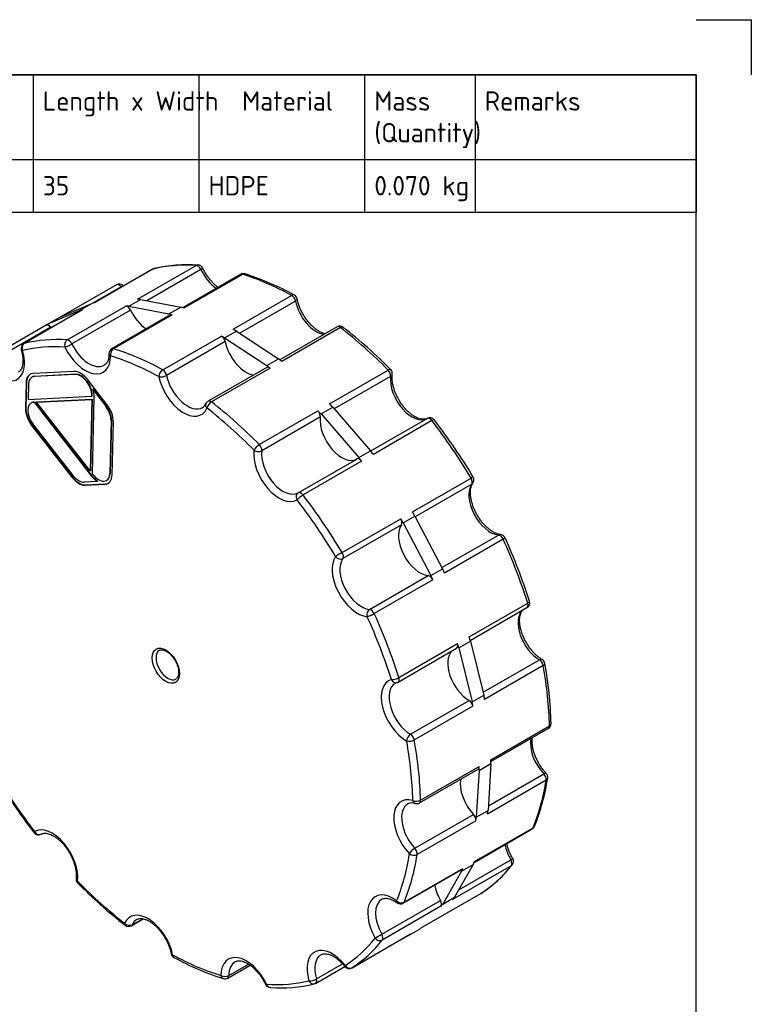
# Paper-space layout 'Sheet1' of a CAD drawing. Header units: millimetres. Extents: x 0 to 420, y 0 to 297.
# Tile 6 of 6: x 288 to 420, y 119 to 297. Entities that reach past the tile are written whole.
import ezdxf
from ezdxf.enums import TextEntityAlignment as Align

# ---------------------------------------------------------------- set-up
doc = ezdxf.new("R2010")
doc.units = ezdxf.units.MM
doc.layers.add('Default', color=7, linetype='Continuous')
doc.layers.add('GEN0001-D253_MIN', color=7, linetype='Continuous')
doc.styles.add('SEACAD_Solid_Edge_ISO', font='seiso.ttf')

# ---------------------------------------------------------------- blocks, each defined once
blk = doc.blocks.new('SE3')
at = {"layer": 'GEN0001-D253_MIN', "color": 7, "linetype": 'Continuous'}
for p, q in [((311.64, 251.82), (301.08, 245.72)), ((311.73, 251.86), (301.13, 245.73)), ((308.91, 246.37), (319.51, 252.5)), ((320.37, 251.75), (310.6, 246.12)), ((327.56, 250.87), (317.1, 244.83)), ((327.91, 250.89), (317.3, 244.77)), ((305.07, 249.02), (295, 243.2)), ((305.93, 248.65), (300.68, 245.62)), ((307.34, 245.11), (309.46, 246.34)), ((309.46, 246.34), (316.71, 244.95)), ((326.19, 240.94), (336.8, 247.07)), ((337.5, 246.05), (327.39, 240.22)), ((298.91, 244.47), (288.31, 238.35)), ((299.01, 244.51), (288.4, 238.38)), ((292.74, 241.92), (298.52, 244.38)), ((294.86, 243.15), (300.64, 245.61)), ((296.18, 239.03), (306.79, 245.15)), ((307.64, 244.4), (297.03, 238.28)), ((298.52, 244.38), (300.64, 245.61)), ((307.34, 245.11), (314.59, 243.73)), ((314.59, 243.73), (316.71, 244.95)), ((292.74, 241.92), (294.86, 243.15)), ((314.84, 243.53), (304.23, 237.4)), ((315.18, 243.55), (304.57, 237.42)), ((292.34, 241.67), (281.73, 235.54)), ((293.2, 241.3), (282.59, 235.17)), ((345.01, 241.39), (334.66, 235.41)), ((345.63, 241.26), (335.02, 235.13)), ((313.46, 233.6), (324.07, 239.72)), ((324.67, 239.39), (326.79, 240.61)), ((324.67, 239.39), (332.3, 234.36)), ((326.79, 240.61), (334.42, 235.59)), ((324.77, 238.7), (314.17, 232.58)), ((332.3, 234.36), (334.42, 235.59)), ((332.28, 234.04), (321.67, 227.91)), ((332.9, 233.91), (322.29, 227.79)), ((289.81, 232.29), (289.74, 232.25)), ((297.43, 233.3), (290, 232.93)), ((297.64, 232.75), (290.2, 232.38)), ((290.28, 232.42), (290.2, 232.38)), ((297.71, 232.79), (290.28, 232.42)), ((297.71, 232.79), (297.64, 232.75)), ((303.36, 227.34), (299.88, 231.81)), ((343.67, 227.42), (354.27, 233.54)), ((354.72, 232.41), (344.51, 226.52)), ((288.73, 231.26), (288.62, 226.61)), ((288.8, 231.3), (288.69, 226.65)), ((288.8, 231.3), (288.73, 231.26)), ((289.15, 231), (289.09, 228.24)), ((300.9, 230.06), (300.83, 230.02)), ((300.83, 230.02), (303.14, 227.05)), ((300.9, 230.06), (303.21, 227.09)), ((289.09, 228.24), (300.62, 228.81)), ((290.61, 227.76), (300.6, 228.25)), ((290.68, 227.8), (300.67, 228.29)), ((300.6, 228.25), (300.31, 215.3)), ((300.67, 228.29), (300.38, 215.34)), ((300.67, 228.29), (300.6, 228.25)), ((300.69, 228.96), (300.62, 228.92)), ((300.62, 228.81), (300.62, 228.92)), ((300.69, 228.85), (300.62, 228.81)), ((300.69, 228.85), (300.69, 228.96)), ((300.72, 214.77), (301.04, 228.66)), ((288.69, 226.65), (288.62, 226.61)), ((289.7, 227.64), (289.63, 227.6)), ((290.17, 227.77), (290.1, 227.73)), ((290.1, 227.73), (290.18, 227.74)), ((290.17, 227.77), (290.25, 227.78)), ((290.25, 227.78), (290.18, 227.74)), ((290.18, 227.74), (300.58, 214.37)), ((290.25, 227.78), (300.65, 214.41)), ((290.68, 227.8), (290.61, 227.76)), ((300.31, 215.3), (290.61, 227.76)), ((303.21, 227.09), (303.14, 227.05)), ((342.11, 225.62), (344.23, 226.84)), ((344.23, 226.84), (351.07, 218.95)), ((330.94, 220.07), (341.54, 226.2)), ((341.99, 225.06), (331.39, 218.94)), ((342.11, 225.62), (348.95, 217.73)), ((351.11, 218.91), (361.32, 224.8)), ((289.86, 223.5), (289.78, 223.46)), ((289.78, 223.46), (297, 214.19)), ((289.86, 223.5), (297.07, 214.23)), ((297.22, 214.48), (290.01, 223.75)), ((304.1, 224.45), (303.88, 214.81)), ((304.17, 224.49), (303.95, 214.85)), ((304.17, 224.49), (304.1, 224.45)), ((304.3, 214.55), (304.52, 224.19)), ((362.19, 224.41), (351.59, 218.29)), ((348.95, 217.73), (351.07, 218.95)), ((337.98, 211.33), (348.59, 217.45)), ((349.46, 217.06), (338.86, 210.94)), ((297.07, 214.23), (297, 214.19)), ((300.38, 215.34), (300.31, 215.3)), ((300.65, 214.41), (300.58, 214.37)), ((300.8, 214.66), (300.72, 214.77)), ((303.95, 214.85), (303.88, 214.81)), ((358.67, 207.86), (369.28, 213.98)), ((301.61, 213.37), (299.24, 213.26)), ((299.44, 212.71), (303.03, 212.89)), ((299.51, 212.75), (299.44, 212.71)), ((299.51, 212.75), (303.1, 212.93)), ((301.68, 213.41), (301.61, 213.37)), ((303.1, 212.93), (303.03, 212.89)), ((303.29, 213.57), (303.36, 213.61)), ((369.4, 212.91), (359.17, 207)), ((356.99, 205.9), (359.11, 207.13)), ((359.11, 207.13), (364.13, 197.56)), ((345.94, 200.51), (356.55, 206.64)), ((356.67, 205.56), (346.07, 199.43)), ((356.99, 205.9), (362, 196.34)), ((364.01, 197.78), (374.24, 203.69)), ((375.09, 202.92), (364.48, 196.8)), ((350.9, 190.22), (361.51, 196.34)), ((362, 196.34), (364.13, 197.56)), ((362.36, 195.57), (351.75, 189.45)), ((368.93, 185.24), (379.53, 191.37)), ((369.12, 184.61), (379.39, 190.54)), ((356.2, 177.9), (366.8, 184.02)), ((367.05, 183.24), (369.17, 184.47)), ((369.17, 184.47), (371.6, 174.69)), ((356.05, 177.07), (366.66, 183.19)), ((367.05, 183.24), (369.47, 173.46)), ((371.47, 175.21), (381.65, 181.09)), ((382.34, 180.05), (371.73, 173.93)), ((358.32, 167.61), (368.92, 173.74)), ((369.47, 173.46), (371.6, 174.69)), ((369.61, 172.71), (359.01, 166.58)), ((372.86, 163.01), (383.47, 169.14)), ((372.87, 162.66), (383.26, 168.66)), ((370.76, 161.08), (372.88, 162.31)), ((372.88, 162.31), (372.34, 153.81)), ((359.93, 155.18), (370.54, 161.31)), ((360.14, 155.66), (370.74, 161.79)), ((370.76, 161.08), (370.22, 152.58)), ((382.85, 159.3), (372.25, 153.17)), ((372.4, 154.64), (382.43, 160.43)), ((370.22, 152.58), (372.34, 153.81)), ((359.09, 146.96), (369.7, 153.09)), ((370.13, 151.95), (359.52, 145.83)), ((369.84, 144.42), (380.34, 150.48)), ((369.89, 144.55), (380.5, 150.67)), ((367.03, 139.44), (376.45, 144.88)), ((357, 137.01), (367.61, 143.13)), ((357.16, 137.2), (367.77, 143.33)), ((367.55, 142.8), (364.14, 136.87)), ((376.55, 143.81), (365.94, 137.69)), ((369.67, 144.03), (366.26, 138.1)), ((367.55, 142.8), (369.67, 144.03)), ((353.12, 131.4), (363.72, 137.53)), ((360.44, 132.66), (371.05, 138.79)), ((360.45, 132.67), (371.06, 138.79)), ((364.14, 136.87), (366.26, 138.1)), ((363.82, 136.46), (353.21, 130.34)), ((307.77, 132.94), (309.94, 134.19)), ((307.93, 133.12), (309.83, 134.22)), ((357.92, 131.18), (360.04, 132.41)), ((347.71, 125.31), (358.32, 131.44)), ((347.73, 125.32), (358.33, 131.45)), ((357.92, 131.18), (357.78, 131.13)), ((325.22, 123.46), (329.27, 125.8)), ((325.42, 123.91), (329.01, 125.98)), ((341.14, 122.51), (346.43, 125.56)), ((341.29, 123.31), (346.01, 126.04))]:
    blk.add_line(p, q, dxfattribs=at)
for centre, radius, start, end in [((312.14, 250.95), 1, 103.6889, 120), ((318.06, 225.97), 26.67, 86.1283, 103.3452), ((319.8, 251.59), 1, 25.4168, 86.5047), ((328.06, 250.01), 1, 72.6372, 120), ((313.26, 203.56), 49.75, 61.1076, 72.3254), ((305.57, 248.15), 1, 38.5496, 120), ((336.82, 246.24), 1, 11.2839, 61.3961), ((345.51, 240.52), 1, 52.3162, 120), ((294.25, 174.5), 84.58, 44.3505, 52.1767), ((288.81, 237.48), 1, 120, 196.4896), ((304.73, 236.54), 1, 120, 179.9175), ((354.02, 232.93), 1, 352.6372, 44.4741), ((320.01, 227.95), 1.34, 299.5929, 338.6723), ((322.17, 227.05), 1, 120, 155.5295), ((361.82, 223.94), 1, 37.5388, 119.8352), ((276.44, 158.41), 108.63, 30.8958, 37.5062), ((368.79, 213.67), 1, 324.2758, 30.9179), ((374.51, 202.78), 1, 24.4288, 84.2155), ((281.78, 160.55), 102.89, 17.6259, 24.4825), ((378.89, 191.41), 1, 300, 17.5604), ((381.65, 180.27), 1, 10.0985, 59.9177), ((311.72, 167.59), 72.07, 1.5509, 10.2715), ((356.1, 176.09), 0.926, 106.2995, 123.607), ((355.55, 177.93), 1, 286.4777, 300), ((382.76, 169.52), 1, 300, 1.3579), ((382.16, 159.84), 1, 350.92, 43.3886), ((376.34, 215.92), 108.63, 210.8958, 217.5062), ((344.16, 165.66), 39.44, 338.1286, 351.2736), ((358.6, 153.53), 1.65, 69.9669, 117.3272), ((359.43, 156.05), 1, 254.5344, 300), ((290.96, 150.39), 1, 217.5388, 299.8352), ((379.84, 151.35), 1, 300, 337.7544), ((375.95, 144.59), 1, 321.6543, 29.9451), ((358.48, 158.28), 23.2, 302.9324, 321.9009), ((298.76, 141.4), 1, 172.6372, 224.4741), ((358.53, 199.83), 84.58, 224.3505, 232.1767), ((370.55, 139.65), 1, 300, 302.7518), ((356.5, 137.88), 1, 233.5846, 300), ((307.27, 133.81), 1, 232.3162, 300), ((315.96, 128.09), 1, 191.2839, 241.3961), ((339.52, 170.77), 49.75, 241.1076, 252.3254), ((347.21, 126.18), 1, 218.5496, 300), ((324.72, 124.32), 1, 252.6372, 300), ((332.98, 122.74), 1, 205.4168, 266.5047), ((334.72, 148.36), 26.67, 266.1283, 283.3452), ((340.64, 123.38), 1, 283.6889, 300)]:
    blk.add_arc(centre, radius, start, end, dxfattribs=at)
for centre, major_axis, ratio, start_param, end_param in [((312.14, 250.95), (0.5, -0.866), 0.57735, 2.974223, 3.141593), ((338.06, 193.9), (-32.13, 55.64), 0.57735, 5.91823, 6.115816), ((312.14, 250.95), (0.237, -0.972), 0.805087, 3.141338, 3.372967), ((319.8, 251.59), (-0.061, -0.998), 0.762722, 3.141593, 3.609028), ((319.8, 251.59), (-0.5, 0.866), 0.57735, 4.574423, 5.91823), ((319.8, 251.59), (-0.903, -0.429), 0.112291, 2.190784, 3.141391), ((323.47, 252.67), (-2.75, 4.76), 0.57735, 1.432831, 2.285297), ((328.06, 250.01), (0.5, -0.866), 0.57735, 2.581524, 3.141593), ((328.06, 250.01), (-0.298, -0.954), 0.691751, 3.141156, 3.785921), ((338.06, 193.9), (-32.12, 55.64), 0.57735, -0.757655, -0.560069), ((305.57, 248.15), (0.5, -0.866), 0.57735, 3.141593, 3.169336), ((305.57, 248.15), (0.5, -0.866), 0.57735, 1.82553, 3.141593), ((305.57, 248.15), (-0.782, -0.623), 0.205747, 3.142998, 4.081364), ((307.89, 251.38), (-2.75, 4.76), 0.57735, -4.457656, -4.436651), ((327.45, 187.78), (-32.12, 55.64), 0.57735, -0.378236, -0.364956), ((336.82, 246.24), (-0.479, -0.878), 0.593144, 3.141593, 3.912729), ((336.82, 246.24), (-0.5, 0.866), 0.57735, 4.181724, 5.525531), ((336.82, 246.24), (-0.981, -0.196), 0.413234, 2.257531, 3.142397), ((341.26, 245.01), (-2.75, 4.76), 0.57735, 1.040132, 2.715987), ((325.33, 186.55), (-32.12, 55.64), 0.57735, -0.16737, -0.154089), ((299.41, 243.6), (0.5, -0.866), 0.57735, 2.974223, 3.141593), ((327.45, 187.78), (-32.12, 55.64), 0.57735, -0.16737, -0.154089), ((325.33, 186.55), (-32.12, 55.64), 0.57735, -0.378236, -0.364956), ((307.07, 244.24), (-0.5, 0.866), 0.57735, 4.574423, 5.91823), ((310.74, 245.32), (-2.75, 4.76), 0.57735, 1.432831, 2.285297), ((327.45, 187.78), (-32.12, 55.64), 0.57735, -0.560069, -0.546788), ((325.33, 186.55), (-32.12, 55.64), 0.57735, -0.560069, -0.546788), ((315.34, 242.66), (0.5, -0.866), 0.57735, 2.581524, 3.141593), ((325.33, 186.55), (-32.12, 55.64), 0.57735, 0.014463, 0.027743), ((292.84, 240.8), (0.5, -0.866), 0.57735, 1.82553, 3.141593), ((295.17, 244.04), (-2.75, 4.76), 0.57735, -4.457656, -4.436651), ((327.45, 187.78), (-32.12, 55.64), 0.57735, -0.770936, -0.757655), ((345.51, 240.52), (0.5, -0.866), 0.57735, 2.188825, 3.141593), ((345.51, 240.52), (-0.611, -0.791), 0.473102, 3.142109, 3.99777), ((338.06, 193.9), (-32.13, 55.64), 0.57735, -1.150354, -0.952768), ((314.72, 180.43), (-32.13, 55.64), 0.57735, 5.91823, 6.115816), ((296.47, 238.11), (-0.061, -0.998), 0.762722, 3.609028, 5.179825), ((296.47, 238.11), (0.5, -0.866), 0.57735, 1.432831, 2.776637), ((325.33, 186.55), (-32.12, 55.64), 0.57735, -0.770936, -0.757655), ((324.09, 238.89), (-0.5, 0.866), 0.57735, 4.181724, 5.525531), ((288.81, 237.48), (0.959, 0.284), 0.313712, 3.141593, 3.795189), ((288.81, 237.48), (-0.237, 0.972), 0.805087, 0.231374, 1.80217), ((314.02, 180.02), (-31.63, 54.78), 0.57735, 5.91823, 6.115816), ((288.81, 237.48), (0.5, -0.866), 0.57735, 2.974223, 3.141593), ((296.47, 238.11), (0.903, 0.429), 0.112291, 3.76158, 5.332377), ((299.43, 238.79), (-3.25, 5.63), 0.57735, 1.432831, 3.92533), ((300.13, 239.2), (-2.75, 4.76), 0.57735, 1.432831, 3.138433), ((304.73, 236.54), (0.298, 0.954), 0.691751, 0.644328, 2.215125), ((304.73, 236.54), (0.5, -0.866), 0.57735, 2.581524, 3.141593), ((314.72, 180.43), (-32.12, 55.64), 0.57735, -0.757655, -0.560069), ((328.54, 237.66), (-2.75, 4.76), 0.57735, 1.040132, 2.715987), ((283.85, 237.5), (-3.25, 5.63), 0.57735, 1.82553, 4.318029), ((304.73, 236.54), (1, -0.001), 0.578308, 3.141593, 3.927823), ((314.02, 180.02), (-31.63, 54.78), 0.57735, -0.757655, -0.560069), ((327.45, 187.78), (-32.13, 55.64), 0.57735, -0.952768, -0.939488), ((313.48, 232.77), (-0.479, -0.878), 0.593144, 3.912729, 5.483525), ((313.48, 232.77), (0.5, -0.866), 0.57735, 1.040132, 2.383938), ((332.78, 233.17), (0.5, -0.866), 0.57735, 2.188825, 3.141593), ((325.33, 186.55), (-32.13, 55.64), 0.57735, -0.952768, -0.939488), ((354.02, 232.93), (-0.714, -0.701), 0.333265, 3.142075, 4.053351), ((291.17, 229.78), (1.73, -2.99), 0.57735, 2.853609, 3.900807), ((291.24, 229.82), (1.73, -2.99), 0.57735, 3.162059, 3.900807), ((291.17, 229.78), (1.43, -2.47), 0.57735, 2.853609, 3.900807), ((291.24, 229.82), (1.43, -2.47), 0.57735, 2.853609, 3.141593), ((298.6, 230.15), (-1.73, 2.99), 0.57735, 4.948005, 5.995202), ((298.6, 230.15), (1.43, -2.47), 0.57735, 0.759214, 2.853609), ((298.67, 230.19), (1.43, -2.47), 0.57735, 0.759214, 2.853609), ((313.48, 232.77), (0.981, 0.196), 0.413234, 3.828328, 5.399124), ((317.22, 231.13), (-3.25, 5.63), 0.57735, 1.040132, 3.532631), ((317.93, 231.54), (-2.75, 4.76), 0.57735, 1.040132, 3.141467), ((354.02, 232.93), (-0.5, 0.866), 0.57735, 3.789025, 5.132831), ((358.57, 229.57), (2.75, -4.76), 0.57735, 3.789025, 6.281525), ((354.02, 232.93), (-0.992, 0.128), 0.651266, 2.435377, 3.145299), ((298.6, 230.15), (1.73, -2.99), 0.57735, 0.759214, 1.208205), ((291.06, 225.13), (-1.73, 2.99), 0.57735, 0.759214, 1.806412), ((291.13, 225.17), (-1.73, 2.99), 0.57735, 0.759214, 1.806412), ((291.06, 225.13), (1.43, -2.47), 0.57735, 2.853609, 4.948005), ((291.13, 225.17), (1.43, -2.47), 0.57735, 2.853609, 3.141593), ((302.08, 225.67), (-1.43, 2.47), 0.57735, 3.900807, 4.948005), ((302.15, 225.71), (-1.43, 2.47), 0.57735, 3.900807, 4.948005), ((302.08, 225.67), (1.73, -2.99), 0.57735, 0.759214, 1.806412), ((322.17, 227.05), (0.91, -0.414), 0.754862, 3.141593, 4.218011), ((322.17, 227.05), (0.611, 0.791), 0.473102, 0.856178, 2.426974), ((314.02, 180.02), (-31.62, 54.78), 0.57735, -1.150354, -0.952768), ((322.17, 227.05), (0.5, -0.866), 0.57735, 2.188825, 3.141593), ((314.72, 180.43), (-32.13, 55.64), 0.57735, -1.150354, -0.952768), ((327.45, 187.78), (-32.12, 55.64), 0.57735, -1.163635, -1.150354), ((325.33, 186.55), (-32.12, 55.64), 0.57735, -1.163635, -1.150354), ((341.29, 225.58), (-0.5, 0.866), 0.57735, 3.789025, 5.132831), ((345.84, 222.22), (2.75, -4.76), 0.57735, 3.789025, 6.281525), ((361.82, 223.94), (-0.5, 0.866), 0.57735, 4.937718, 6.281525), ((361.82, 223.94), (-0.793, -0.609), 0.182428, 3.141767, 4.084789), ((338.06, 193.9), (-32.13, 55.64), 0.57735, 4.740132, 4.937718), ((330.69, 219.45), (-0.714, -0.701), 0.333265, 4.053351, 5.624147), ((330.69, 219.45), (0.5, -0.866), 0.57735, 0.647433, 1.991239), ((334.53, 215.69), (3.25, -5.63), 0.57735, 3.789025, 6.281525), ((330.69, 219.45), (0.992, -0.128), 0.651266, 4.006173, 5.57697), ((335.24, 216.1), (-2.75, 4.76), 0.57735, 0.647433, 3.139932), ((349.09, 216.59), (-0.5, 0.866), 0.57735, 4.937718, 6.281525), ((325.33, 186.55), (-32.12, 55.64), 0.57735, -1.345467, -1.332187), ((327.45, 187.78), (-32.12, 55.64), 0.57735, -1.345467, -1.332187), ((298.27, 215.86), (1.73, -2.99), 0.57735, 4.948005, 5.995202), ((298.34, 215.9), (1.73, -2.99), 0.57735, 4.948005, 5.995202), ((298.27, 215.86), (1.43, -2.47), 0.57735, 4.948005, 5.995202), ((301.86, 216.04), (1.73, -2.99), 0.57735, 4.948005, 5.396995), ((301.93, 216.08), (1.73, -2.99), 0.57735, 4.948005, 5.396995), ((301.86, 216.04), (-1.43, 2.47), 0.57735, 1.806412, 3.900807), ((301.86, 216.04), (-1.73, 2.99), 0.57735, 2.853609, 3.900807), ((301.93, 216.08), (-1.43, 2.47), 0.57735, 3.141593, 3.900807), ((368.79, 213.67), (-0.858, -0.514), 0.022649, 3.141888, 4.096728), ((368.79, 213.67), (-0.5, 0.866), 0.57735, 3.396326, 4.740132), ((301.93, 216.08), (-1.73, 2.99), 0.57735, 2.853609, 3.121126), ((372.76, 208.7), (2.75, -4.76), 0.57735, 3.396326, 5.888825), ((368.79, 213.67), (-0.812, 0.584), 0.790149, 2.79926, 3.141833), ((338.48, 210.46), (-0.498, 0.867), 0.816495, 0.002349, 1.573145), ((338.48, 210.46), (0.793, 0.609), 0.182428, 0.943196, 2.513992), ((338.48, 210.46), (-0.5, 0.866), 0.57735, 4.937718, 6.281525), ((314.72, 180.43), (-32.13, 55.64), 0.57735, 4.740132, 4.937718), ((314.02, 180.02), (-31.63, 54.78), 0.57735, 4.740132, 4.937718), ((327.45, 187.78), (-32.12, 55.64), 0.57735, 4.726852, 4.740132), ((360.03, 201.35), (2.75, -4.76), 0.57735, 3.396326, 5.888825), ((325.33, 186.55), (-32.12, 55.64), 0.57735, 4.726852, 4.740132), ((356.07, 206.32), (-0.5, 0.866), 0.57735, 3.396326, 4.740132), ((374.51, 202.78), (-0.101, -0.995), 0.753825, 3.136588, 3.639328), ((374.51, 202.78), (0.5, -0.866), 0.57735, 1.403427, 2.747233), ((374.51, 202.78), (-0.91, -0.414), 0.13602, 2.192925, 3.141453), ((338.06, 193.9), (32.13, -55.64), 0.57735, 1.205841, 1.403427), ((348.72, 194.82), (3.25, -5.63), 0.57735, 3.396326, 5.888825), ((345.46, 200.2), (-0.858, -0.514), 0.022649, 4.096728, 5.667524), ((345.46, 200.2), (0.812, -0.584), 0.790149, 4.370056, 5.940852), ((345.46, 200.2), (0.5, -0.866), 0.57735, 0.254733, 1.59854), ((349.42, 195.22), (-2.75, 4.76), 0.57735, 0.254733, 2.747233), ((361.78, 195.43), (-0.5, 0.866), 0.57735, 4.545019, 5.888825), ((325.33, 186.55), (32.12, -55.64), 0.57735, 1.403427, 1.416707), ((327.45, 187.78), (32.12, -55.64), 0.57735, 1.403427, 1.416707), ((378.89, 191.41), (-0.5, 0.866), 0.57735, 3.141593, 4.347433), ((378.89, 191.41), (-0.953, -0.302), 0.291414, 2.218737, 3.141146), ((351.17, 189.31), (0.101, 0.995), 0.753825, 0.497735, 2.068531), ((351.17, 189.31), (0.91, 0.414), 0.13602, 3.763721, 5.334518), ((351.17, 189.31), (-0.5, 0.866), 0.57735, 4.545019, 5.888825), ((314.72, 180.43), (32.13, -55.64), 0.57735, 1.205841, 1.403427), ((381.66, 185.57), (2.75, -4.76), 0.57735, 3.291599, 5.496126), ((314.02, 180.02), (31.63, -54.78), 0.57735, 1.205841, 1.403427), ((366.16, 184.06), (-0.5, 0.866), 0.57735, 3.141593, 4.347433), ((325.33, 186.55), (32.12, -55.64), 0.57735, 1.19256, 1.205841), ((327.45, 187.78), (32.12, -55.64), 0.57735, 1.19256, 1.205841), ((314.37, 180.22), (-1.5, 2.6), 0.57735, 0, 3.127695), ((314.37, 180.22), (-1.5, 2.6), 0.57735, 6.277921, 6.283185), ((368.93, 178.22), (2.75, -4.76), 0.57735, 3.291599, 5.496126), ((381.65, 180.27), (-0.501, -0.865), 0.576391, 3.139841, 3.92782), ((381.65, 180.27), (0.5, -0.866), 0.57735, 1.010728, 2.354534), ((381.65, 180.27), (-0.985, -0.175), 0.433759, 2.266294, 3.141099), ((338.06, 193.9), (32.12, -55.64), 0.57735, 0.813142, 1.010728), ((357.62, 171.69), (3.25, -5.63), 0.57735, 3.003627, 5.496126), ((358.32, 172.1), (2.75, -4.76), 0.57735, 3.139449, 5.496126), ((355.55, 177.93), (-0.953, -0.302), 0.291414, 0.647941, 2.218737), ((355.55, 177.93), (-0.284, 0.959), 0.808738, 1.762893, 3.150576), ((355.55, 177.93), (-0.5, 0.866), 0.57735, 3.141593, 4.347433), ((368.92, 172.92), (-0.5, 0.866), 0.57735, 4.15232, 5.496126), ((325.33, 186.55), (32.12, -55.64), 0.57735, 1.010728, 1.024008), ((327.45, 187.78), (32.12, -55.64), 0.57735, 1.010728, 1.024008), ((382.76, 169.52), (-1, -0.024), 0.561112, 2.342702, 3.141625), ((358.32, 166.8), (0.501, 0.865), 0.576391, 0.786227, 2.357023), ((358.32, 166.8), (-0.5, 0.866), 0.57735, 4.15232, 5.496126), ((382.76, 169.52), (-0.5, 0.866), 0.57735, 3.141593, 3.954734), ((358.32, 166.8), (0.985, 0.175), 0.433759, 3.837091, 5.407887), ((314.02, 180.02), (31.63, -54.78), 0.57735, 0.813142, 1.010728), ((314.72, 180.43), (32.12, -55.64), 0.57735, 0.813142, 1.010728), ((383.92, 163.72), (2.75, -4.76), 0.57735, 3.71976, 5.103427), ((327.45, 187.78), (32.12, -55.64), 0.57735, 0.799861, 0.813142), ((370.04, 162.17), (-0.5, 0.866), 0.57735, 3.141593, 3.954734), ((325.33, 186.55), (32.12, -55.64), 0.57735, 0.799861, 0.813142), ((382.16, 159.84), (-0.727, -0.687), 0.311207, 3.141769, 4.059457), ((314.02, 180.02), (31.63, -54.78), 0.57735, 4.740132, 4.937718), ((371.2, 156.37), (2.75, -4.76), 0.57735, 3.71976, 5.103427), ((338.06, 193.9), (32.13, -55.64), 0.57735, 0.420442, 0.618028), ((382.16, 159.84), (0.5, -0.866), 0.57735, 0.618028, 1.961835), ((382.16, 159.84), (-0.987, 0.158), 0.665463, 2.455112, 3.141593), ((359.88, 149.84), (3.25, -5.63), 0.57735, 2.610928, 5.103427), ((359.43, 156.05), (-1, -0.024), 0.561112, 0.771906, 2.342702), ((359.43, 156.05), (0.267, 0.964), 0.704205, 2.19201, 3.141593), ((359.43, 156.05), (-0.5, 0.866), 0.57735, 3.141593, 3.954734), ((360.59, 150.24), (2.75, -4.76), 0.57735, 3.143856, 5.103427), ((327.45, 187.78), (32.12, -55.64), 0.57735, 0.618029, 0.631309), ((369.43, 152.49), (-0.5, 0.866), 0.57735, 3.759621, 5.103427), ((325.33, 186.55), (32.12, -55.64), 0.57735, 0.618029, 0.631309), ((290.96, 150.39), (0.793, 0.609), 0.182428, 2.513992, 3.141951), ((293.5, 144.35), (-3.25, 5.63), 0.57735, 3.789025, 6.281525), ((290.96, 150.39), (-0.498, 0.867), 0.816495, 1.573145, 3.143941), ((379.84, 151.35), (-0.5, 0.866), 0.57735, 3.141593, 3.562035), ((379.84, 151.35), (-0.926, 0.379), 0.745387, 2.618083, 3.141153), ((358.82, 146.36), (0.727, 0.687), 0.311207, 0.917864, 2.48866), ((358.82, 146.36), (-0.5, 0.866), 0.57735, 3.759621, 5.103427), ((379.2, 146.46), (2.75, -4.76), 0.57735, 4.152627, 4.710728), ((314.02, 180.02), (31.63, -54.78), 0.57735, 0.420442, 0.618028), ((314.72, 180.43), (32.13, -55.64), 0.57735, 0.420442, 0.618028), ((358.82, 146.36), (0.987, -0.158), 0.665463, 4.025908, 5.596704), ((327.45, 187.78), (32.12, -55.64), 0.57735, 0.407162, 0.420443), ((375.95, 144.59), (-0.867, -0.499), 0.001356, 2.186277, 3.140468), ((375.95, 144.59), (0.5, -0.866), 0.57735, 0.225329, 1.569136), ((325.33, 186.55), (32.12, -55.64), 0.57735, 0.407162, 0.420443), ((367.11, 144), (-0.5, 0.866), 0.57735, 3.141593, 3.562035), ((338.06, 193.9), (32.13, -55.64), 0.57735, 0.027743, 0.225329), ((375.95, 144.59), (-0.784, 0.62), 0.795856, 2.835546, 3.141593), ((298.76, 141.4), (0.992, -0.128), 0.651266, 3.145274, 4.006173), ((298.76, 141.4), (0.714, 0.701), 0.333265, 2.482555, 3.141949), ((314.02, 180.02), (31.63, -54.78), 0.57735, -1.150354, -0.952768), ((366.48, 139.11), (2.75, -4.76), 0.57735, 4.152627, 4.710728), ((355.16, 132.58), (3.25, -5.63), 0.57735, 2.218229, 4.710728), ((355.87, 132.98), (2.75, -4.76), 0.57735, 3.140471, 4.710728), ((356.5, 137.88), (0.594, 0.805), 0.492462, 2.416284, 3.141593), ((356.5, 137.88), (-0.926, 0.379), 0.745387, 1.047286, 2.618083), ((363.22, 137.24), (0.5, -0.866), 0.57735, 0.225329, 1.569136), ((327.45, 187.78), (32.12, -55.64), 0.57735, 0.225329, 0.23861), ((370.55, 139.65), (-0.5, 0.866), 0.57735, 3.141593, 3.169336), ((356.5, 137.88), (-0.5, 0.866), 0.57735, 3.141593, 3.562035), ((325.33, 186.55), (32.12, -55.64), 0.57735, 0.225329, 0.23861), ((310.81, 128.91), (3.25, -5.63), 0.57735, 1.040132, 3.532631), ((311.52, 129.32), (2.75, -4.76), 0.57735, 3.141467, 3.532631), ((307.27, 133.81), (0.611, 0.791), 0.473102, 2.426974, 3.142054), ((307.27, 133.81), (0.91, -0.414), 0.754862, 4.218011, 5.788807), ((307.27, 133.81), (-0.5, 0.866), 0.57735, 3.141593, 3.532631), ((327.45, 187.78), (32.12, -55.64), 0.57735, 0.014463, 0.027743), ((314.02, 180.02), (31.62, -54.78), 0.57735, 0.027743, 0.225329), ((314.72, 180.43), (32.12, -55.64), 0.57735, 0.027743, 0.225329), ((352.61, 131.12), (0.867, 0.499), 0.001356, 3.757073, 5.327869), ((352.61, 131.12), (0.784, -0.62), 0.795856, 4.406342, 5.977139), ((352.61, 131.12), (0.5, -0.866), 0.57735, 0.225329, 1.569136), ((325.33, 186.55), (32.12, -55.64), 0.57735, 0.014463, 0.027743), ((357.82, 132.3), (-0.5, 0.866), 0.57735, 3.141593, 3.169336), ((344.18, 122.54), (3.25, -5.63), 0.57735, 1.82553, 4.318029), ((315.96, 128.09), (0.981, 0.196), 0.413234, 3.142347, 3.828328), ((314.02, 180.02), (31.62, -54.78), 0.57735, -0.757655, -0.560069), ((315.96, 128.09), (0.479, 0.878), 0.593144, 2.341933, 3.141615), ((328.6, 121.25), (3.25, -5.63), 0.57735, 1.432831, 3.92533), ((344.89, 122.95), (2.75, -4.76), 0.57735, 3.150341, 4.318029), ((329.31, 121.66), (2.75, -4.76), 0.57735, 3.138433, 3.92533), ((347.21, 126.18), (0.782, 0.623), 0.205747, 2.510568, 3.143192), ((347.21, 126.18), (-0.541, 0.841), 0.816182, 1.531586, 3.102383), ((347.21, 126.18), (-0.5, 0.866), 0.57735, 3.141593, 3.169336), ((324.72, 124.32), (0.298, 0.954), 0.691751, 2.215125, 3.141593), ((324.72, 124.32), (1, -0.001), 0.578308, 3.927823, 5.498619), ((324.72, 124.32), (-0.5, 0.866), 0.57735, 3.141593, 3.92533), ((340.64, 123.38), (0.959, 0.284), 0.313712, 3.795189, 5.365985), ((340.64, 123.38), (-0.5, 0.866), 0.57735, 3.141593, 4.318029), ((332.98, 122.74), (0.903, 0.429), 0.112291, 3.141188, 3.76158), ((314.02, 180.02), (31.62, -54.78), 0.57735, 5.91823, 6.115816), ((332.98, 122.74), (0.061, 0.998), 0.762722, 2.038232, 3.142101), ((340.64, 123.38), (-0.237, 0.972), 0.805087, 1.80217, 3.141593)]:
    blk.add_ellipse(centre, major_axis=major_axis, ratio=ratio, start_param=start_param, end_param=end_param, dxfattribs=at)
blk.add_ellipse((314.02, 180.02), major_axis=(1.75, -3.03), ratio=0.57735, dxfattribs=at)
for points, knots in [([(323.51, 248.52), (323.45, 248.57), (323.23, 248.73), (322.85, 249.05), (322.38, 249.52), (321.92, 250.05), (321.49, 250.63), (321.11, 251.23), (320.85, 251.72), (320.73, 251.96), (320.71, 252.02)], [0.520205, 0.520205, 0.520205, 0.520205, 0.5463795, 0.6189334, 0.6918877, 0.7652083, 0.8388127, 0.9125987, 0.982595, 1, 1, 1, 1]), ([(342.84, 240.13), (342.72, 240.16), (342.44, 240.24), (342, 240.43), (341.52, 240.7), (341.04, 241.05), (340.56, 241.47), (340.08, 241.96), (339.63, 242.5), (339.21, 243.08), (338.83, 243.71), (338.49, 244.36), (338.21, 245.02), (337.98, 245.66), (337.86, 246.15), (337.81, 246.38), (337.8, 246.44)], [0.2258515, 0.2258515, 0.2258515, 0.2258515, 0.2802632, 0.3387939, 0.3971124, 0.4555177, 0.5142085, 0.5732225, 0.6325218, 0.6920358, 0.7516801, 0.8113654, 0.8709821, 0.9304276, 0.9863893, 1, 1, 1, 1]), ([(287.85, 237.2), (287.88, 237.07), (287.97, 236.77), (288.08, 236.22), (288.15, 235.62), (288.16, 235.07), (288.11, 234.57), (288.02, 234.14), (287.88, 233.78), (287.7, 233.49), (287.52, 233.28), (287.39, 233.2), (287.32, 233.16)], [0, 0, 0, 0, 0.05594, 0.163242, 0.269915, 0.375822, 0.481037, 0.585924, 0.691084, 0.798002, 0.909664, 1, 1, 1, 1]), ([(303.73, 236.54), (303.73, 236.43), (303.72, 236.18), (303.67, 235.76), (303.57, 235.35), (303.42, 235), (303.24, 234.73), (303.06, 234.54), (302.93, 234.47), (302.87, 234.44)], [0, 0, 0, 0, 0.08246, 0.239684, 0.396593, 0.554174, 0.715054, 0.884276, 1, 1, 1, 1]), ([(361.32, 224.8), (361.28, 224.78), (361.16, 224.72), (360.93, 224.65), (360.61, 224.63), (360.25, 224.66), (359.83, 224.77), (359.38, 224.95), (358.9, 225.22), (358.42, 225.56), (357.94, 225.96), (357.46, 226.44), (357.01, 226.97), (356.58, 227.55), (356.19, 228.17), (355.85, 228.82), (355.55, 229.48), (355.32, 230.14), (355.14, 230.79), (355.02, 231.42), (354.97, 232), (354.98, 232.47), (355, 232.71), (355.01, 232.8)], [0, 0, 0, 0, 0.025009, 0.079802, 0.129654, 0.177193, 0.227755, 0.277228, 0.326443, 0.375706, 0.425196, 0.47496, 0.524971, 0.575173, 0.625496, 0.675865, 0.726192, 0.776385, 0.826369, 0.876073, 0.92544, 0.974453, 1, 1, 1, 1]), ([(374.61, 203.77), (374.54, 203.78), (374.36, 203.81), (374, 203.9), (373.55, 204.09), (373.07, 204.35), (372.59, 204.69), (372.11, 205.11), (371.63, 205.58), (371.18, 206.11), (370.75, 206.7), (370.37, 207.32), (370.02, 207.96), (369.73, 208.62), (369.5, 209.29), (369.32, 209.94), (369.21, 210.56), (369.16, 211.15), (369.16, 211.69), (369.23, 212.17), (369.34, 212.58), (369.47, 212.89), (369.56, 213.02), (369.6, 213.09)], [0, 0, 0, 0, 0.025151, 0.075248, 0.124653, 0.173818, 0.223035, 0.272482, 0.322201, 0.372168, 0.422323, 0.472597, 0.522915, 0.573187, 0.623325, 0.673252, 0.722897, 0.772205, 0.82116, 0.869825, 0.918412, 0.967262, 1, 1, 1, 1]), ([(382.15, 181.14), (382.06, 181.19), (381.84, 181.33), (381.42, 181.63), (380.94, 182.05), (380.47, 182.53), (380.02, 183.07), (379.6, 183.66), (379.21, 184.29), (378.88, 184.94), (378.59, 185.6), (378.37, 186.26), (378.2, 186.91), (378.1, 187.53), (378.05, 188.11), (378.07, 188.64), (378.14, 189.11), (378.26, 189.51), (378.41, 189.84), (378.54, 190.01), (378.61, 190.09), (378.62, 190.1)], [0, 0, 0, 0, 0.0271227, 0.0792504, 0.1316524, 0.1843425, 0.2372861, 0.2904195, 0.3436671, 0.3969493, 0.4501675, 0.5032307, 0.556059, 0.6085789, 0.6607361, 0.7125217, 0.7640228, 0.8154775, 0.8673082, 0.9205305, 0.9249179, 0.9249179, 0.9249179, 0.9249179]), ([(312.88, 182.82), (312.89, 182.83), (312.95, 182.88), (313.11, 182.92), (313.36, 182.93), (313.66, 182.87), (313.92, 182.76), (314.07, 182.67), (314.12, 182.65)], [0, 0, 0, 0, 0.039691, 0.278886, 0.494212, 0.701599, 0.922426, 1, 1, 1, 1]), ([(314.12, 182.65), (314.19, 182.61), (314.35, 182.51), (314.67, 182.26), (315.02, 181.92), (315.35, 181.52), (315.65, 181.07), (315.9, 180.59), (316.11, 180.1), (316.25, 179.61), (316.33, 179.15), (316.35, 178.73), (316.32, 178.36), (316.23, 178.05), (316.1, 177.82), (315.97, 177.68), (315.89, 177.64), (315.85, 177.63)], [0, 0, 0, 0, 0.036718, 0.107451, 0.178643, 0.250266, 0.322196, 0.394263, 0.466259, 0.537955, 0.609168, 0.679756, 0.749713, 0.819406, 0.889582, 0.962546, 1, 1, 1, 1]), ([(382.88, 160.52), (382.79, 160.62), (382.57, 160.86), (382.19, 161.34), (381.78, 161.93), (381.41, 162.56), (381.08, 163.21), (380.81, 163.88), (380.59, 164.53), (380.44, 165.18), (380.35, 165.79), (380.32, 166.37), (380.34, 166.75), (380.36, 166.95), (380.37, 166.99)], [0, 0, 0, 0, 0.0330234, 0.0967176, 0.1606029, 0.2246064, 0.2886319, 0.3525544, 0.4162709, 0.4796864, 0.5427156, 0.605301, 0.6674489, 0.68243, 0.68243, 0.68243, 0.68243]), ([(291.46, 149.53), (291.5, 149.55), (291.62, 149.61), (291.85, 149.68), (292.17, 149.7), (292.54, 149.67), (292.95, 149.56), (293.4, 149.37), (293.88, 149.11), (294.36, 148.77), (294.84, 148.36), (295.32, 147.89), (295.77, 147.36), (296.2, 146.78), (296.59, 146.16), (296.93, 145.51), (297.23, 144.85), (297.46, 144.19), (297.64, 143.54), (297.76, 142.91), (297.81, 142.32), (297.8, 141.86), (297.78, 141.62), (297.77, 141.53)], [0, 0, 0, 0, 0.025009, 0.079802, 0.129654, 0.177193, 0.227755, 0.277228, 0.326443, 0.375706, 0.425196, 0.47496, 0.524971, 0.575173, 0.625496, 0.675865, 0.726192, 0.776385, 0.826369, 0.876073, 0.92544, 0.974453, 1, 1, 1, 1]), ([(376.82, 145.09), (376.75, 145.21), (376.58, 145.51), (376.31, 146.08), (376.05, 146.73), (375.86, 147.33), (375.78, 147.69), (375.75, 147.84)], [0, 0, 0, 0, 0.0416386, 0.1220074, 0.2022632, 0.2822383, 0.3377046, 0.3377046, 0.3377046, 0.3377046]), ([(353.12, 137.75), (353.12, 137.75), (353.2, 137.81), (353.4, 137.87), (353.72, 137.93), (354.07, 137.91), (354.48, 137.83), (354.93, 137.66), (355.38, 137.43), (355.72, 137.21), (355.89, 137.09), (355.91, 137.07)], [0, 0, 0, 0, 0.000466, 0.170759, 0.311043, 0.443138, 0.583757, 0.720164, 0.855294, 0.983147, 1, 1, 1, 1]), ([(308.77, 134.07), (308.83, 134.11), (308.95, 134.18), (309.21, 134.24), (309.53, 134.26), (309.9, 134.22), (310.32, 134.1), (310.78, 133.9), (311.26, 133.62), (311.74, 133.28), (312.22, 132.86), (312.7, 132.37), (313.15, 131.83), (313.57, 131.25), (313.95, 130.62), (314.29, 129.97), (314.57, 129.31), (314.8, 128.67), (314.92, 128.18), (314.97, 127.95), (314.98, 127.89)], [0, 0, 0, 0, 0.041595, 0.105275, 0.163801, 0.219917, 0.279581, 0.338167, 0.396541, 0.455001, 0.513748, 0.572818, 0.632173, 0.691744, 0.751445, 0.811186, 0.87086, 0.930362, 0.986376, 1, 1, 1, 1]), ([(326.57, 126.42), (326.61, 126.44), (326.71, 126.51), (326.94, 126.57), (327.26, 126.6), (327.62, 126.57), (328.03, 126.47), (328.49, 126.28), (328.96, 126.02), (329.45, 125.69), (329.93, 125.28), (330.4, 124.81), (330.86, 124.28), (331.29, 123.7), (331.67, 123.1), (331.93, 122.61), (332.05, 122.37), (332.07, 122.31)], [0, 0, 0, 0, 0.031928, 0.112686, 0.185949, 0.255706, 0.329903, 0.402431, 0.474544, 0.546717, 0.619217, 0.692117, 0.765383, 0.838933, 0.912664, 0.982608, 1, 1, 1, 1]), ([(342.12, 127.69), (342.15, 127.71), (342.24, 127.78), (342.46, 127.85), (342.77, 127.89), (343.13, 127.87), (343.53, 127.78), (343.98, 127.61), (344.45, 127.36), (344.93, 127.04), (345.42, 126.64), (345.88, 126.19), (346.23, 125.81), (346.39, 125.6), (346.43, 125.56)], [0, 0, 0, 0, 0.027527, 0.135052, 0.231278, 0.322226, 0.419013, 0.513155, 0.606538, 0.699932, 0.793707, 0.887997, 0.978002, 1, 1, 1, 1])]:
    blk.add_open_spline(points, degree=3, knots=knots, dxfattribs=at)
blk = doc.blocks.new('SE4')
at = {"layer": 'Default', "color": 7, "linetype": 'Continuous'}
for p, q in [((240, 287), (240, 271.67)), ((260, 287), (260, 271.67)), ((290, 287), (290, 271.67)), ((320, 287), (320, 271.67)), ((350, 287), (350, 271.67)), ((370, 287), (370, 271.67)), ((220, 271.67), (410, 271.67)), ((240, 271.67), (240, 262.06)), ((260, 271.67), (260, 262.06)), ((290, 271.67), (290, 262.06)), ((320, 271.67), (320, 262.06)), ((350, 271.67), (350, 262.06)), ((370, 271.67), (370, 262.06))]:
    blk.add_line(p, q, dxfattribs=at)
blk.add_lwpolyline([(220, 262.06), (220, 287), (410, 287), (410, 262.06), (220, 262.06)], dxfattribs=at)
at = {"layer": 'Default', "color": 7, "linetype": 'Continuous', "style": 'SEACAD_Solid_Edge_ISO'}
for s, p in [('Item', (226.51, 284.03)), ('Quantity', (243.16, 284.03)), ('Description', (261.76, 284.03)), ('Length x Width', (291.76, 284.03)), ('Material', (327.84, 284.03)), ('Mass', (351.76, 284.03)), ('Remarks', (371.76, 284.03)), ('Number', (224.04, 278.3)), ('(Quantity)', (351.76, 278.3)), ('1*', (228.85, 268.69)), ('1', (249.28, 268.69)), ('Ø128.5', (261.76, 268.69)), ('35', (291.76, 268.69)), ('HDPE', (321.76, 268.69)), ('0.070 kg', (351.76, 268.69))]:
    blk.add_text(s, height=3.5, dxfattribs=at).set_placement(p, align=Align.TOP_LEFT)

psp = doc.layouts.new('Sheet1')

# ---------------------------------------------------------------- linework, layer by layer
at = {"layer": 'Default', "color": 7, "linetype": 'Continuous'}
for p, q in [((410, 297), (420, 297)), ((420, 297), (420, 287)), ((410, 287), (10, 287)), ((410, 10), (410, 287))]:
    psp.add_line(p, q, dxfattribs=at)

# ---------------------------------------------------------------- block references
at = {"layer": 'Default'}
for name in ['SE4', 'SE3']:
    psp.add_blockref(name, (0, 0), dxfattribs=at)

doc.saveas('drawing.dxf')
